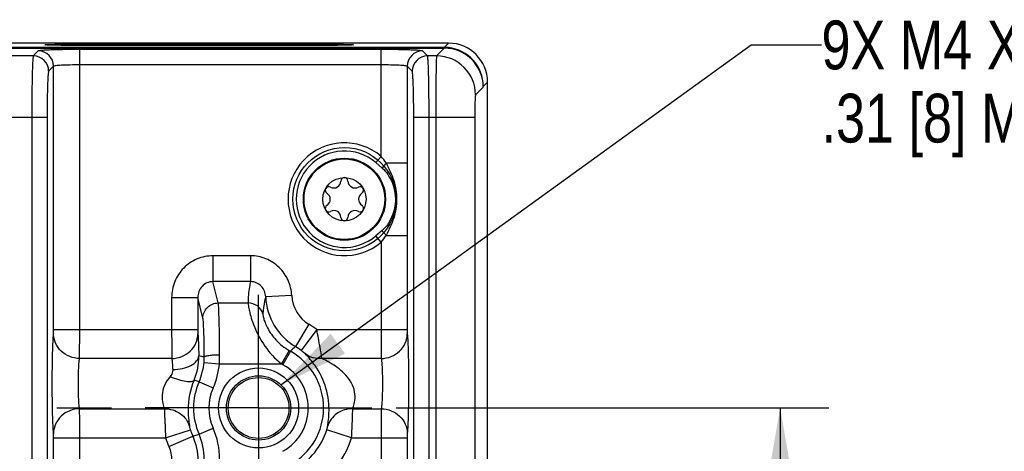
# Model space of a CAD drawing. Header units: inches. Extents: x 0 to 34, y 0 to 22.
# Tile 95 of 145: x 23 to 25.6, y 5.6 to 6.7. Entities that reach past the tile are written whole.
import ezdxf

# ---------------------------------------------------------------- set-up
doc = ezdxf.new("R2010")
doc.units = ezdxf.units.IN
doc.header["$LTSCALE"] = 1.87
doc.header["$MEASUREMENT"] = 0
doc.linetypes.add('CENTER', pattern=[0.6, 0.375, -0.075, 0.075, -0.075])
doc.layers.get('0').update_dxf_attribs({"linetype": 'CONTINUOUS'})
for name, color, linetype in [('02___PRT_ALL_AXES', 7, 'CONTINUOUS'), ('COSMETIC', 7, 'CONTINUOUS'), ('DETAIL', 7, 'CONTINUOUS'), ('DIMENSIONS', 7, 'CONTINUOUS')]:
    doc.layers.add(name, color=color, linetype=linetype)
doc.styles.get("Standard").update_dxf_attribs({"font": 'txt', "width": 0.8})
doc.dimstyles.new('DIMSTYLE_2', dxfattribs={"dimtxt": 0.125, "dimasz": 0.18, "dimexe": 0.125, "dimexo": 0.0625, "dimgap": 0.0625, "dimtad": 0, "dimtih": 1, "dimtoh": 1, "dimzin": 4, "dimdsep": 46, "dimtxsty": 'STANDARD', "dimblk": '_FILLED', "dimblk1": '_FILLED', "dimblk2": '_FILLED', "dimcen": 0.09, "dimadec": 0, "dimazin": 0, "dimtp": 0.01, "dimtm": 0.01, "dimtfac": 1, "dimtofl": 0, "dimtmove": 0, "dimatfit": 3, "dimldrblk": '_FILLED', "dimfxl": 1, "dimtolj": 1, "dimtzin": 4, "dimarcsym": 0})
doc.dimstyles.get("Standard").update_dxf_attribs({"dimtxt": 0.125, "dimasz": 0.18, "dimexe": 0.125, "dimexo": 0.0625, "dimgap": 0.09, "dimtad": 0, "dimtih": 1, "dimtoh": 1, "dimdec": 3, "dimzin": 4, "dimdsep": 46, "dimtxsty": 'STANDARD', "dimblk": '_FILLED', "dimblk1": '_FILLED', "dimblk2": '_FILLED', "dimcen": 0.09, "dimadec": 0, "dimazin": 0, "dimtol": 1, "dimtp": 0.01, "dimtm": 0.01, "dimtfac": 1, "dimtdec": 3, "dimtofl": 0, "dimtmove": 0, "dimatfit": 3, "dimldrblk": '_FILLED', "dimfxl": 1, "dimtolj": 1, "dimtzin": 4, "dimarcsym": 0})

# ---------------------------------------------------------------- blocks, each defined once
blk = doc.blocks.new('_FILLED')
at = {"color": 0, "linetype": 'BYBLOCK'}
blk.add_solid([(0, 0), (-1, 0.174), (-1, -0.174)], dxfattribs=at)
blk = doc.blocks.new('*D14')
at = {"layer": 'DIMENSIONS', "color": 2, "linetype": 'CONTINUOUS'}
for p, q in [((23.9999, 5.6931), (25.1088, 5.6931)), ((24.9838, 5.6931), (24.9838, 5.4181)), ((24.9838, 4.8931), (24.9838, 5.1681)), ((23.9999, 4.8931), (25.1088, 4.8931))]:
    blk.add_line(p, q, dxfattribs=at)
at = {"layer": 'DIMENSIONS', "color": 2, "linetype": 'CONTINUOUS', "xscale": 0.18, "yscale": 0.18, "zscale": 0.18}
for p, rotation in [((24.9838, 5.6931), 90), ((24.9838, 4.8931), 270)]:
    blk.add_blockref('_FILLED', p, dxfattribs=dict(at, rotation=rotation))
at = {"layer": 'DIMENSIONS', "color": 2, "linetype": 'CONTINUOUS', "insert": (24.9838, 5.3556), "char_height": 0.125, "width": 1.025, "attachment_point": 2, "line_spacing_factor": 0.9}
blk.add_mtext('.80{\\Ftxt.shx;\\W1.000000;\\H0.125000; }[20.3]', dxfattribs=at)

msp = doc.modelspace()

# ---------------------------------------------------------------- linework, layer by layer
at = {"color": 7, "linetype": 'CONTINUOUS'}
for p, q in [((12.4449, 6.6152), (24.1229, 6.6152)), ((24.123, 6.6172), (15.3117, 6.6172)), ((24.1339, 6.628), (15.3119, 6.628)), ((23.9611, 6.6117), (23.1887, 6.6117)), ((23.1887, 5.8943), (23.1887, 6.6117)), ((23.1996, 6.6257), (23.7901, 6.6257)), ((23.1996, 6.6257), (23.1996, 6.6222)), ((23.7901, 6.6222), (23.1996, 6.6222)), ((23.7901, 6.6257), (23.7901, 6.6222)), ((23.9611, 6.3378), (23.9611, 6.6117)), ((24.1229, 6.6152), (24.1031, 6.5953)), ((24.123, 6.6172), (24.1339, 6.628)), ((24.123, 6.6151), (24.123, 6.6172)), ((23.0697, 6.5953), (23, 6.5953)), ((23.0825, 6.6081), (23.0697, 6.5953)), ((24.0801, 6.5953), (24.0673, 6.6081)), ((24.1031, 6.5953), (24.0801, 6.5953)), ((23.1218, 6.5687), (23.1091, 6.556)), ((23.1218, 5.8943), (23.1218, 6.5687)), ((23.9611, 6.5723), (23.1887, 6.5723)), ((24.0407, 6.556), (24.028, 6.5687)), ((24.028, 6.5687), (24.028, 6.3211)), ((24.2228, 6.5152), (24.203, 6.4954)), ((24.223, 6.5173), (24.2338, 6.5281)), ((24.223, 6.5152), (24.223, 6.5173)), ((24.2338, 3.259), (24.2338, 6.5281)), ((22.9647, 6.438), (23.1051, 6.438)), ((23.0658, 6.438), (23.0658, 3.3482)), ((23.1051, 6.438), (23.1051, 3.3482)), ((24.0447, 6.438), (24.2011, 6.438)), ((24.0447, 3.3482), (24.0447, 6.438)), ((24.084, 3.3482), (24.084, 6.438)), ((24.1012, 6.438), (24.1012, 5.547)), ((24.2011, 6.438), (24.2011, 5.5437)), ((23.9611, 6.3378), (23.9475, 6.3219)), ((23.9475, 6.3219), (23.964, 6.3078)), ((23.9743, 6.3211), (24.028, 6.3211)), ((24.028, 6.3211), (24.0275, 6.2281)), ((24.0275, 6.2281), (24.028, 6.135)), ((23.964, 6.1483), (23.9475, 6.1342)), ((23.9611, 6.1183), (23.9475, 6.1342)), ((23.9743, 6.135), (24.028, 6.135)), ((24.028, 6.135), (24.028, 5.8943)), ((23.9611, 6.1183), (23.9611, 5.8943)), ((23.6263, 6.0831), (23.5302, 6.0831)), ((23.5302, 6.0831), (23.5302, 6.0169)), ((23.6263, 6.0831), (23.6263, 6.0169)), ((23.6263, 6.0169), (23.5302, 6.0169)), ((23.5438, 5.9623), (23.5302, 6.0169)), ((23.7321, 5.9811), (23.6653, 5.9781)), ((23.4243, 5.9763), (23.4912, 5.9763)), ((23.4243, 5.9763), (23.4243, 5.8943)), ((23.4912, 5.9763), (23.4912, 5.8943)), ((23.5044, 5.9233), (23.4912, 5.9763)), ((23.5438, 5.9623), (23.6203, 5.9623)), ((23.7759, 5.9076), (23.7415, 5.8503)), ((23.1215, 5.8831), (23.1218, 5.8943)), ((23.1218, 5.8943), (23.4912, 5.8943)), ((23.1884, 5.8199), (23.1887, 5.8943)), ((23.796, 5.8943), (23.7562, 5.8405)), ((23.796, 5.8943), (24.028, 5.8943)), ((23.7256, 5.8402), (23.7055, 5.8063)), ((23.7287, 5.8384), (23.7094, 5.8041)), ((23.4246, 5.8199), (23.1884, 5.8199)), ((23.5073, 5.8098), (23.5465, 5.8063)), ((23.5465, 5.8063), (23.7055, 5.8063)), ((23.9614, 5.8199), (23.8095, 5.8199)), ((23.4946, 5.7603), (23.4816, 5.7643)), ((23.4946, 5.7603), (23.5306, 5.7444)), ((23.1884, 5.6912), (23.4057, 5.6912)), ((23.8885, 5.6912), (23.9614, 5.6912)), ((23.9614, 5.6912), (23.9611, 5.6169)), ((23.4087, 5.6169), (23.4724, 5.6372)), ((23.4946, 5.6258), (23.5306, 5.6417)), ((23.8855, 5.6169), (23.8218, 5.6372)), ((24.0282, 5.628), (24.028, 5.6169)), ((23.1218, 5.6169), (23.4087, 5.6169)), ((23.1218, 4.1693), (23.1218, 5.6169)), ((23.1887, 4.1693), (23.1887, 5.6169)), ((23.417, 5.5945), (23.4785, 5.6208)), ((23.4785, 5.6208), (23.4946, 5.6258)), ((23.8855, 5.6169), (24.028, 5.6169)), ((23.9611, 5.6169), (23.9611, 4.1693)), ((24.028, 5.6169), (24.028, 4.1693))]:
    msp.add_line(p, q, dxfattribs=at)
for centre, radius in [((23.8671, 6.2281), 0.1053), ((23.8671, 6.2281), 0.1033), ((23.8671, 6.2281), 0.0555), ((23.6471, 5.6931), 0.1025), ((23.6471, 5.6931), 0.0824), ((23.6471, 5.6931), 0.0779)]:
    msp.add_circle(centre, radius, dxfattribs=at)
for centre, radius, start, end in [((24.123, 6.5171), 0.1001, 84.0009, 89.995), ((24.123, 6.5173), 0.1, 360, 83.9993), ((24.1339, 6.5281), 0.1, 0.0041, 89.9967), ((23.0697, 6.5559), 0.0394, 0.0842, 89.9158), ((23.0824, 6.5687), 0.0394, 0.0842, 89.9158), ((24.0674, 6.5687), 0.0394, 90.0842, 179.9158), ((24.0801, 6.5559), 0.0394, 90.0842, 179.9158), ((24.1029, 6.4953), 0.1001, 0.0838, 89.9162), ((23.8671, 6.2281), 0.1445, 49.4107, 310.5893), ((23.8671, 6.2281), 0.1236, 49.4107, 310.5893), ((23.2446, 5.7584), 0.9215, 37.6407, 38.9635), ((23.8671, 6.2743), 0.00906, 1.6303, 178.3697), ((23.827, 6.2512), 0.00906, 61.6303, 238.3697), ((23.8399, 6.2751), 0.0181, 241.6303, 358.3697), ((23.8942, 6.2751), 0.0181, 181.6303, 298.3697), ((23.9071, 6.2512), 0.00906, 301.6303, 118.3697), ((23.8127, 6.2281), 0.0181, 301.6303, 58.3697), ((23.9214, 6.2281), 0.0181, 121.6303, 238.3697), ((23.827, 6.2049), 0.00906, 121.6303, 298.3697), ((23.9071, 6.2049), 0.00906, 241.6303, 58.3697), ((23.8399, 6.181), 0.0181, 1.6303, 118.3697), ((23.8942, 6.181), 0.0181, 61.6303, 178.3697), ((23.8671, 6.1818), 0.00906, 181.6303, 358.3697), ((23.2446, 6.6978), 0.9215, 321.0365, 322.3592), ((23.8225, 5.9852), 0.0905, 182.5965, 239.0146), ((23.8226, 5.9853), 0.1575, 182.6088, 239.0002), ((23.6471, 5.6931), 0.2503, 53.5019, 59.0166), ((23.2169, 5.8284), 0.3304, 356.173, 0.2238), ((23.806, 5.976), 0.1579, 239.3758, 240.6843), ((24.1047, 5.4478), 0.5422, 132.0591, 133.9058), ((23.6471, 5.6931), 0.1667, 299.3294, 60.6758), ((23.6471, 5.6931), 0.1834, 53.5019, 59.0166), ((23.3393, 5.8248), 0.1547, 336.9678, 0.7), ((22.8431, 2.6487), 3.244, 78.1744, 78.426), ((23.3496, 5.8241), 0.1583, 336.2558, 354.8377), ((23.3611, 5.8229), 0.1468, 354.8997, 0.3769), ((23.3494, 5.8242), 0.198, 336.2577, 354.8387), ((23.8064, 5.9766), 0.1979, 239.3675, 240.6724), ((23.6471, 5.6931), 0.1273, 299.3242, 60.6758), ((23.6471, 5.6931), 0.1667, 156.1994, 203.8006), ((23.6471, 5.6931), 0.1273, 156.1998, 203.8002), ((23.6471, 5.6931), 0.1834, 197.7258, 203.2005), ((23.6471, 5.6931), 0.1834, 300.9834, 342.2742), ((23.6471, 5.6931), 0.2503, 197.7258, 203.2005), ((23.6471, 5.6931), 0.2503, 300.9834, 342.2742)]:
    msp.add_arc(centre, radius, start, end, dxfattribs=at)
msp.add_ellipse((24.1228, 6.5151), major_axis=(0.0708, 0.0708), ratio=0.998783, start_param=-0.784789, end_param=0.784789, dxfattribs=at)
for points, knots in [([(23.1887, 6.6117), (23.1754, 6.6117), (23.1561, 6.6116), (23.1315, 6.6111), (23.1158, 6.6107), (23.1027, 6.6102), (23.0928, 6.6096), (23.0866, 6.6091), (23.0837, 6.6085), (23.0827, 6.6083), (23.0825, 6.6081)], [0, 0, 0, 0, 0.374347, 0.54421, 0.694075, 0.818534, 0.912958, 0.974027, 0.991399, 1, 1, 1, 1]), ([(23.099, 6.6239), (23.0989, 6.624), (23.0995, 6.6241), (23.0999, 6.6241), (23.1007, 6.6242), (23.1017, 6.6243), (23.1036, 6.6244), (23.1064, 6.6246), (23.1106, 6.6247), (23.1156, 6.6249), (23.1215, 6.625), (23.1307, 6.6252), (23.1439, 6.6254), (23.1613, 6.6255), (23.1801, 6.6256), (23.193, 6.6257), (23.1996, 6.6257)], [0, 0, 0, 0, 0.003636, 0.008994, 0.016773, 0.026965, 0.03955, 0.071776, 0.113136, 0.163228, 0.221576, 0.287618, 0.439913, 0.614301, 0.804287, 1, 1, 1, 1]), ([(23.1996, 6.6222), (23.1931, 6.6222), (23.1805, 6.6222), (23.162, 6.6223), (23.1474, 6.6224), (23.1366, 6.6225), (23.1293, 6.6227), (23.1227, 6.6228), (23.1168, 6.6229), (23.1117, 6.6231), (23.1074, 6.6232), (23.1044, 6.6233), (23.1024, 6.6235), (23.1013, 6.6235), (23.1004, 6.6236), (23.0997, 6.6237), (23.0993, 6.6238), (23.099, 6.6238), (23.099, 6.6239)], [0, 0, 0, 0, 0.191597, 0.377824, 0.549417, 0.627753, 0.700256, 0.766188, 0.824878, 0.875779, 0.918432, 0.95244, 0.966098, 0.977483, 0.98657, 0.993345, 0.997804, 1, 1, 1, 1]), ([(23.7901, 6.6257), (23.7967, 6.6257), (23.8096, 6.6256), (23.8284, 6.6255), (23.8458, 6.6254), (23.8589, 6.6252), (23.8682, 6.625), (23.8741, 6.6249), (23.8791, 6.6247), (23.8832, 6.6246), (23.8861, 6.6244), (23.888, 6.6243), (23.889, 6.6242), (23.8898, 6.6241), (23.8902, 6.6241), (23.8908, 6.624), (23.8907, 6.6239)], [0, 0, 0, 0, 0.195826, 0.385808, 0.560148, 0.712431, 0.778462, 0.836799, 0.886882, 0.928236, 0.960456, 0.97304, 0.98323, 0.991008, 0.996364, 1, 1, 1, 1]), ([(23.8907, 6.6239), (23.8906, 6.6238), (23.8904, 6.6238), (23.89, 6.6237), (23.8893, 6.6236), (23.8884, 6.6235), (23.8872, 6.6235), (23.8853, 6.6233), (23.8822, 6.6232), (23.878, 6.6231), (23.8729, 6.6229), (23.867, 6.6228), (23.8604, 6.6227), (23.8531, 6.6225), (23.8423, 6.6224), (23.8276, 6.6223), (23.8092, 6.6222), (23.7965, 6.6222), (23.7901, 6.6222)], [0, 0, 0, 0, 0.002196, 0.006656, 0.013431, 0.02252, 0.033907, 0.047568, 0.081581, 0.12424, 0.17515, 0.233851, 0.299794, 0.372301, 0.450644, 0.622288, 0.808515, 1, 1, 1, 1]), ([(24.0673, 6.6081), (24.0671, 6.6083), (24.0661, 6.6085), (24.0632, 6.6091), (24.057, 6.6096), (24.0471, 6.6102), (24.034, 6.6107), (24.0183, 6.6111), (23.9937, 6.6116), (23.9744, 6.6117), (23.9611, 6.6117)], [0, 0, 0, 0, 0.0086, 0.025971, 0.087041, 0.181466, 0.305925, 0.455789, 0.62565, 1, 1, 1, 1]), ([(23.0697, 6.5953), (23.0695, 6.595), (23.0693, 6.5936), (23.0689, 6.591), (23.0685, 6.5868), (23.068, 6.5787), (23.0674, 6.5654), (23.0668, 6.546), (23.0664, 6.5227), (23.0659, 6.4862), (23.0658, 6.4576), (23.0658, 6.438)], [0, 0, 0, 0, 0.00833, 0.025579, 0.051709, 0.086556, 0.180987, 0.305506, 0.455459, 0.625426, 1, 1, 1, 1]), ([(24.084, 6.438), (24.084, 6.4576), (24.0839, 6.4862), (24.0834, 6.5227), (24.083, 6.546), (24.0824, 6.5654), (24.0818, 6.5787), (24.0813, 6.5868), (24.0809, 6.591), (24.0805, 6.5936), (24.0803, 6.595), (24.0801, 6.5953)], [0, 0, 0, 0, 0.374574, 0.544541, 0.694494, 0.819013, 0.913444, 0.948291, 0.974421, 0.99167, 1, 1, 1, 1]), ([(24.1031, 6.5953), (24.1026, 6.5941), (24.1028, 6.5895), (24.1021, 6.5801), (24.102, 6.5654), (24.1017, 6.546), (24.1015, 6.5227), (24.1012, 6.4862), (24.1012, 6.4576), (24.1012, 6.438)], [0, 0, 0, 0, 0.025159, 0.086047, 0.180488, 0.305068, 0.455113, 0.625189, 1, 1, 1, 1]), ([(23.1887, 6.5723), (23.1803, 6.5723), (23.1682, 6.5722), (23.1527, 6.5718), (23.1428, 6.5714), (23.1346, 6.5708), (23.1282, 6.5703), (23.1244, 6.5696), (23.1221, 6.5693), (23.1218, 6.5687)], [0, 0, 0, 0, 0.373652, 0.543197, 0.692801, 0.817102, 0.911543, 0.972946, 1, 1, 1, 1]), ([(24.028, 6.5687), (24.0276, 6.5693), (24.0254, 6.5696), (24.0216, 6.5703), (24.0152, 6.5708), (24.007, 6.5714), (23.9971, 6.5718), (23.9816, 6.5722), (23.9694, 6.5723), (23.9611, 6.5723)], [0, 0, 0, 0, 0.027055, 0.088463, 0.182905, 0.307206, 0.456809, 0.62635, 1, 1, 1, 1]), ([(23.1091, 6.556), (23.1088, 6.5558), (23.1086, 6.5547), (23.1082, 6.5527), (23.1079, 6.5496), (23.1073, 6.5435), (23.1068, 6.5335), (23.1062, 6.519), (23.1057, 6.5015), (23.1052, 6.4742), (23.1051, 6.4527), (23.1051, 6.438)], [0, 0, 0, 0, 0.008602, 0.025973, 0.052171, 0.087053, 0.181488, 0.305952, 0.455816, 0.625674, 1, 1, 1, 1]), ([(24.0447, 6.438), (24.0447, 6.4527), (24.0446, 6.4742), (24.0441, 6.5015), (24.0436, 6.519), (24.043, 6.5335), (24.0425, 6.5435), (24.0419, 6.5496), (24.0416, 6.5527), (24.0412, 6.5547), (24.041, 6.5558), (24.0407, 6.556)], [0, 0, 0, 0, 0.374326, 0.544184, 0.694048, 0.818512, 0.912947, 0.947829, 0.974027, 0.991398, 1, 1, 1, 1]), ([(24.203, 6.4954), (24.2027, 6.4951), (24.2027, 6.4932), (24.2021, 6.4899), (24.2019, 6.4844), (24.2016, 6.4774), (24.2014, 6.4689), (24.2012, 6.4556), (24.2011, 6.4451), (24.2011, 6.438)], [0, 0, 0, 0, 0.025854, 0.086933, 0.18138, 0.305861, 0.455745, 0.625624, 1, 1, 1, 1]), ([(23.9743, 6.3211), (23.9733, 6.3199), (23.9697, 6.3157), (23.9662, 6.3112), (23.964, 6.3078)], [0, 0, 0, 0, 0.275539, 1, 1, 1, 1]), ([(23.9743, 6.3211), (23.9776, 6.3137), (23.9851, 6.2992), (23.9968, 6.2688), (24.0009, 6.2443), (24.0009, 6.2281)], [0, 0, 0, 0, 0.250383, 0.500793, 1, 1, 1, 1]), ([(23.964, 6.3078), (23.9696, 6.303), (23.9888, 6.2805), (23.9977, 6.2501), (23.9977, 6.2281)], [0, 0, 0, 0, 0.251078, 1, 1, 1, 1]), ([(23.9977, 6.2281), (23.9977, 6.2206), (23.995, 6.1915), (23.9806, 6.1625), (23.964, 6.1483)], [0, 0, 0, 0, 0.2536, 1, 1, 1, 1]), ([(24.0009, 6.2281), (24.0009, 6.2118), (23.9968, 6.1873), (23.9851, 6.1569), (23.9776, 6.1424), (23.9743, 6.135)], [0, 0, 0, 0, 0.499212, 0.749616, 1, 1, 1, 1]), ([(23.9743, 6.135), (23.9733, 6.1362), (23.9696, 6.1405), (23.9662, 6.1449), (23.964, 6.1483)], [0, 0, 0, 0, 0.275543, 1, 1, 1, 1]), ([(23.5302, 6.0831), (23.5164, 6.0831), (23.4884, 6.0775), (23.4532, 6.0536), (23.4298, 6.0181), (23.4243, 5.9901), (23.4243, 5.9763)], [0, 0, 0, 0, 0.250001, 0.499949, 0.749924, 1, 1, 1, 1]), ([(23.7321, 5.9811), (23.7315, 5.9946), (23.7252, 6.0215), (23.7015, 6.0553), (23.6669, 6.0779), (23.6398, 6.0831), (23.6263, 6.0831)], [0, 0, 0, 0, 0.250071, 0.500049, 0.75, 1, 1, 1, 1]), ([(23.5302, 6.0169), (23.525, 6.0169), (23.5144, 6.0147), (23.4972, 6.0026), (23.4912, 5.9864), (23.4912, 5.9763)], [0, 0, 0, 0, 0.254541, 0.508175, 1, 1, 1, 1]), ([(23.6263, 6.0169), (23.6253, 6.0123), (23.6219, 5.9943), (23.6203, 5.976), (23.6203, 5.9623)], [0, 0, 0, 0, 0.25261, 1, 1, 1, 1]), ([(23.6653, 5.9781), (23.6649, 5.9879), (23.6569, 6.0083), (23.6363, 6.0169), (23.6263, 6.0169)], [0, 0, 0, 0, 0.497227, 1, 1, 1, 1]), ([(23.5044, 5.9233), (23.5045, 5.9332), (23.513, 5.9539), (23.5337, 5.9622), (23.5438, 5.9623)], [0, 0, 0, 0, 0.498388, 1, 1, 1, 1]), ([(23.5473, 5.8297), (23.5472, 5.8457), (23.5469, 5.8752), (23.5464, 5.9144), (23.5452, 5.9426), (23.5447, 5.9574), (23.5438, 5.9623)], [0, 0, 0, 0, 0.361017, 0.667245, 0.887675, 1, 1, 1, 1]), ([(23.6581, 5.9342), (23.6558, 5.9421), (23.6456, 5.9568), (23.6286, 5.9623), (23.6203, 5.9623)], [0, 0, 0, 0, 0.498595, 1, 1, 1, 1]), ([(23.6203, 5.9623), (23.6203, 5.9598), (23.6213, 5.9529), (23.6237, 5.9399), (23.6286, 5.9219), (23.6398, 5.8907), (23.6623, 5.8487), (23.6894, 5.8191), (23.7055, 5.8063)], [0, 0, 0, 0, 0.040832, 0.114638, 0.218684, 0.34858, 0.660416, 1, 1, 1, 1]), ([(23.6653, 5.9781), (23.6643, 5.9745), (23.6609, 5.96), (23.6588, 5.9452), (23.6581, 5.9342)], [0, 0, 0, 0, 0.253263, 1, 1, 1, 1]), ([(23.6581, 5.9342), (23.658, 5.9328), (23.6586, 5.9289), (23.6603, 5.9214), (23.6639, 5.9107), (23.6728, 5.8912), (23.6917, 5.8647), (23.7132, 5.8475), (23.7256, 5.8402)], [0, 0, 0, 0, 0.034956, 0.098734, 0.192658, 0.316934, 0.638302, 1, 1, 1, 1]), ([(23.5079, 5.8238), (23.5078, 5.8358), (23.5076, 5.8579), (23.507, 5.8874), (23.5058, 5.9085), (23.5053, 5.9197), (23.5044, 5.9233)], [0, 0, 0, 0, 0.360893, 0.667017, 0.887438, 1, 1, 1, 1]), ([(23.1215, 5.628), (23.1209, 5.6345), (23.12, 5.651), (23.1187, 5.6935), (23.1182, 5.7556), (23.1187, 5.8176), (23.12, 5.8602), (23.1209, 5.8766), (23.1215, 5.8831)], [0, 0, 0, 0, 0.076842, 0.193551, 0.5, 0.806448, 0.923156, 1, 1, 1, 1]), ([(23.1884, 5.8199), (23.1798, 5.82), (23.1625, 5.8234), (23.1404, 5.8374), (23.1254, 5.8582), (23.1216, 5.8749), (23.1215, 5.8831)], [0, 0, 0, 0, 0.256111, 0.509215, 0.756946, 1, 1, 1, 1]), ([(23.4243, 5.8943), (23.4243, 5.8863), (23.4244, 5.8615), (23.4244, 5.8367), (23.4246, 5.8199)], [0, 0, 0, 0, 0.321754, 1, 1, 1, 1]), ([(23.4246, 5.8199), (23.4333, 5.82), (23.4506, 5.8234), (23.4726, 5.8374), (23.4877, 5.8582), (23.4914, 5.8749), (23.4915, 5.8831)], [0, 0, 0, 0, 0.256111, 0.509215, 0.756946, 1, 1, 1, 1]), ([(23.4912, 5.8943), (23.4912, 5.8931), (23.4913, 5.8894), (23.4913, 5.8856), (23.4915, 5.8831)], [0, 0, 0, 0, 0.321679, 1, 1, 1, 1]), ([(23.4915, 5.8831), (23.4923, 5.8758), (23.4931, 5.8569), (23.4937, 5.8381), (23.494, 5.8267)], [0, 0, 0, 0, 0.39348, 1, 1, 1, 1]), ([(23.8095, 5.8199), (23.8081, 5.8296), (23.8037, 5.8544), (23.7991, 5.8792), (23.796, 5.8943)], [0, 0, 0, 0, 0.388626, 1, 1, 1, 1]), ([(23.9611, 5.8943), (23.9611, 5.8863), (23.9611, 5.8615), (23.9611, 5.8367), (23.9614, 5.8199)], [0, 0, 0, 0, 0.321754, 1, 1, 1, 1]), ([(23.9614, 5.8199), (23.97, 5.82), (23.9873, 5.8234), (24.0094, 5.8374), (24.0244, 5.8582), (24.0281, 5.8749), (24.0282, 5.8831)], [0, 0, 0, 0, 0.256111, 0.509215, 0.756946, 1, 1, 1, 1]), ([(24.028, 5.8943), (24.028, 5.8931), (24.028, 5.8894), (24.028, 5.8856), (24.0282, 5.8831)], [0, 0, 0, 0, 0.321679, 1, 1, 1, 1]), ([(24.0282, 5.8831), (24.0289, 5.8766), (24.0298, 5.8602), (24.0311, 5.8176), (24.0316, 5.7556), (24.0311, 5.6935), (24.0298, 5.651), (24.0289, 5.6345), (24.0282, 5.628)], [0, 0, 0, 0, 0.076843, 0.193553, 0.5, 0.806449, 0.923157, 1, 1, 1, 1]), ([(23.5079, 5.8238), (23.508, 5.8243), (23.5092, 5.8253), (23.5132, 5.8268), (23.5212, 5.8282), (23.5332, 5.8294), (23.5423, 5.8297), (23.5473, 5.8297)], [0, 0, 0, 0, 0.03683, 0.101852, 0.320175, 0.634639, 1, 1, 1, 1]), ([(23.7661, 5.8323), (23.7656, 5.8328), (23.7624, 5.8357), (23.7591, 5.8383), (23.7562, 5.8405)], [0, 0, 0, 0, 0.15909, 1, 1, 1, 1]), ([(23.8095, 5.8199), (23.8018, 5.8191), (23.786, 5.8202), (23.7719, 5.8275), (23.7661, 5.8323)], [0, 0, 0, 0, 0.508594, 1, 1, 1, 1]), ([(23.8239, 5.6454), (23.8244, 5.6497), (23.8262, 5.661), (23.8291, 5.6938), (23.8233, 5.7445), (23.7985, 5.7964), (23.7754, 5.8226), (23.7661, 5.8323)], [0, 0, 0, 0, 0.064051, 0.167786, 0.486593, 0.802057, 1, 1, 1, 1]), ([(23.1884, 5.6912), (23.1878, 5.6944), (23.1869, 5.7027), (23.1856, 5.7242), (23.1851, 5.7556), (23.1856, 5.7869), (23.1869, 5.8084), (23.1878, 5.8167), (23.1884, 5.8199)], [0, 0, 0, 0, 0.077139, 0.193817, 0.499992, 0.806172, 0.922853, 1, 1, 1, 1]), ([(23.4246, 5.8199), (23.4253, 5.8163), (23.4263, 5.8068), (23.4268, 5.7973), (23.4271, 5.7915)], [0, 0, 0, 0, 0.394358, 1, 1, 1, 1]), ([(23.4271, 5.7915), (23.4355, 5.7916), (23.4516, 5.7934), (23.4728, 5.8007), (23.4884, 5.8114), (23.4937, 5.822), (23.494, 5.8268)], [0, 0, 0, 0, 0.312521, 0.593942, 0.822147, 1, 1, 1, 1]), ([(23.8885, 5.6912), (23.8898, 5.6952), (23.8933, 5.7053), (23.8956, 5.724), (23.8913, 5.7466), (23.8793, 5.768), (23.8629, 5.7858), (23.84, 5.8039), (23.8215, 5.814), (23.8095, 5.8199)], [0, 0, 0, 0, 0.076086, 0.190958, 0.331332, 0.479587, 0.624006, 0.761564, 1, 1, 1, 1]), ([(23.9614, 5.8199), (23.962, 5.8167), (23.9629, 5.8084), (23.9642, 5.7869), (23.9647, 5.7556), (23.9642, 5.7242), (23.9629, 5.7027), (23.962, 5.6944), (23.9614, 5.6912)], [0, 0, 0, 0, 0.077148, 0.193831, 0.500012, 0.806186, 0.922862, 1, 1, 1, 1]), ([(23.4271, 5.7915), (23.4271, 5.7899), (23.4267, 5.7834), (23.4234, 5.7772), (23.4202, 5.7734)], [0, 0, 0, 0, 0.237023, 1, 1, 1, 1]), ([(23.4202, 5.7734), (23.4145, 5.7665), (23.4048, 5.7517), (23.3985, 5.7274), (23.4004, 5.7068), (23.4042, 5.6956), (23.4057, 5.6912)], [0, 0, 0, 0, 0.303694, 0.597469, 0.840438, 1, 1, 1, 1]), ([(23.4202, 5.7734), (23.4274, 5.7706), (23.4407, 5.7659), (23.4592, 5.7617), (23.4723, 5.7602), (23.4803, 5.7622), (23.4817, 5.7644)], [0, 0, 0, 0, 0.359864, 0.664576, 0.881038, 1, 1, 1, 1]), ([(23.4816, 5.7643), (23.4716, 5.7402), (23.4648, 5.7047), (23.4674, 5.6646), (23.4696, 5.6506), (23.4703, 5.6454)], [0, 0, 0, 0, 0.648947, 0.869526, 1, 1, 1, 1]), ([(23.1884, 5.6912), (23.1798, 5.6911), (23.1625, 5.6877), (23.1404, 5.6737), (23.1254, 5.6529), (23.1216, 5.6362), (23.1215, 5.628)], [0, 0, 0, 0, 0.256111, 0.509215, 0.756946, 1, 1, 1, 1]), ([(23.1887, 5.6169), (23.1887, 5.6248), (23.1887, 5.6496), (23.1887, 5.6744), (23.1884, 5.6912)], [0, 0, 0, 0, 0.321747, 1, 1, 1, 1]), ([(23.4057, 5.6912), (23.4199, 5.6914), (23.4488, 5.6832), (23.4665, 5.6586), (23.4703, 5.6454)], [0, 0, 0, 0, 0.509031, 1, 1, 1, 1]), ([(23.4057, 5.6912), (23.4058, 5.6874), (23.4066, 5.6626), (23.4077, 5.6378), (23.4087, 5.6169)], [0, 0, 0, 0, 0.153504, 1, 1, 1, 1]), ([(23.8885, 5.6912), (23.8743, 5.6914), (23.8454, 5.6832), (23.8276, 5.6586), (23.8239, 5.6454)], [0, 0, 0, 0, 0.509029, 1, 1, 1, 1]), ([(23.8855, 5.6169), (23.8859, 5.6248), (23.887, 5.6496), (23.8881, 5.6744), (23.8885, 5.6912)], [0, 0, 0, 0, 0.321686, 1, 1, 1, 1]), ([(23.9614, 5.6912), (23.97, 5.6911), (23.9873, 5.6877), (24.0094, 5.6737), (24.0244, 5.6529), (24.0281, 5.6362), (24.0282, 5.628)], [0, 0, 0, 0, 0.256111, 0.509215, 0.756946, 1, 1, 1, 1]), ([(23.1218, 5.6169), (23.1218, 5.6181), (23.1218, 5.6218), (23.1218, 5.6255), (23.1215, 5.628)], [0, 0, 0, 0, 0.321679, 1, 1, 1, 1]), ([(23.4703, 5.6454), (23.4703, 5.645), (23.4708, 5.6423), (23.4716, 5.6396), (23.4724, 5.6372)], [0, 0, 0, 0, 0.131764, 1, 1, 1, 1]), ([(23.8218, 5.6372), (23.8221, 5.6382), (23.8229, 5.6409), (23.8237, 5.6436), (23.8239, 5.6454)], [0, 0, 0, 0, 0.357236, 1, 1, 1, 1])]:
    msp.add_open_spline(points, degree=3, knots=knots, dxfattribs=at)
for points in [[(23.5473, 5.5623), (23.5473, 5.5893), (23.5415, 5.6169), (23.5306, 5.6417)], [(23.4785, 5.6208), (23.4868, 5.6014), (23.4912, 5.5799), (23.4912, 5.5588)], [(23.508, 5.5623), (23.508, 5.5839), (23.5033, 5.606), (23.4946, 5.6258)], [(23.417, 5.5945), (23.4218, 5.5833), (23.4243, 5.5709), (23.4243, 5.5588)]]:
    msp.add_open_spline(points, degree=3, dxfattribs=at)
at = {"layer": '02___PRT_ALL_AXES', "color": 7, "linetype": 'CENTER'}
for p, q in [((23.6471, 5.6931), (23.6471, 5.9834)), ((18.9227, 5.6931), (23.3567, 5.6931)), ((23.6471, 5.6931), (23.3567, 5.6931)), ((23.6471, 5.6931), (23.9374, 5.6931)), ((23.6471, 5.6931), (23.6471, 5.4027))]:
    msp.add_line(p, q, dxfattribs=at)
at = {"layer": 'COSMETIC', "color": 7, "linetype": 'CONTINUOUS'}
msp.add_circle((23.8671, 6.2281), 0.1323, dxfattribs=at)

# ---------------------------------------------------------------- texts
at = {"layer": 'DETAIL', "color": 2, "linetype": 'CONTINUOUS', "insert": (25.0897, 6.686), "char_height": 0.125, "width": 2.1, "attachment_point": 1, "line_spacing_factor": 0.9}
msp.add_mtext('9X M4 X 0.7\\P.31 [8] MAX INSERTION', dxfattribs=at)

# ---------------------------------------------------------------- dimensions: what is measured, and where the dimension line sits
at = {"layer": 'DIMENSIONS', "color": 2, "linetype": 'CONTINUOUS'}
dim = msp.add_linear_dim(base=(24.9838, 5.6931), p1=(23.9374, 4.8931), p2=(23.9374, 5.6931), angle=90, dimstyle='DIMSTYLE_2', dxfattribs=at)
dim.commit()
dim.dimension.update_dxf_attribs({"geometry": '*D14', "text_midpoint": (24.9838, 5.2931), "dimtype": 160})

# ---------------------------------------------------------------- leaders
at = {"layer": 'DETAIL', "color": 2, "linetype": 'CONTINUOUS'}
msp.add_leader([(23.7044, 5.7522), (24.9097, 6.6235), (25.0897, 6.6235)], dimstyle='STANDARD', override={"dimtad": 0}, dxfattribs=at)

doc.saveas('drawing.dxf')
